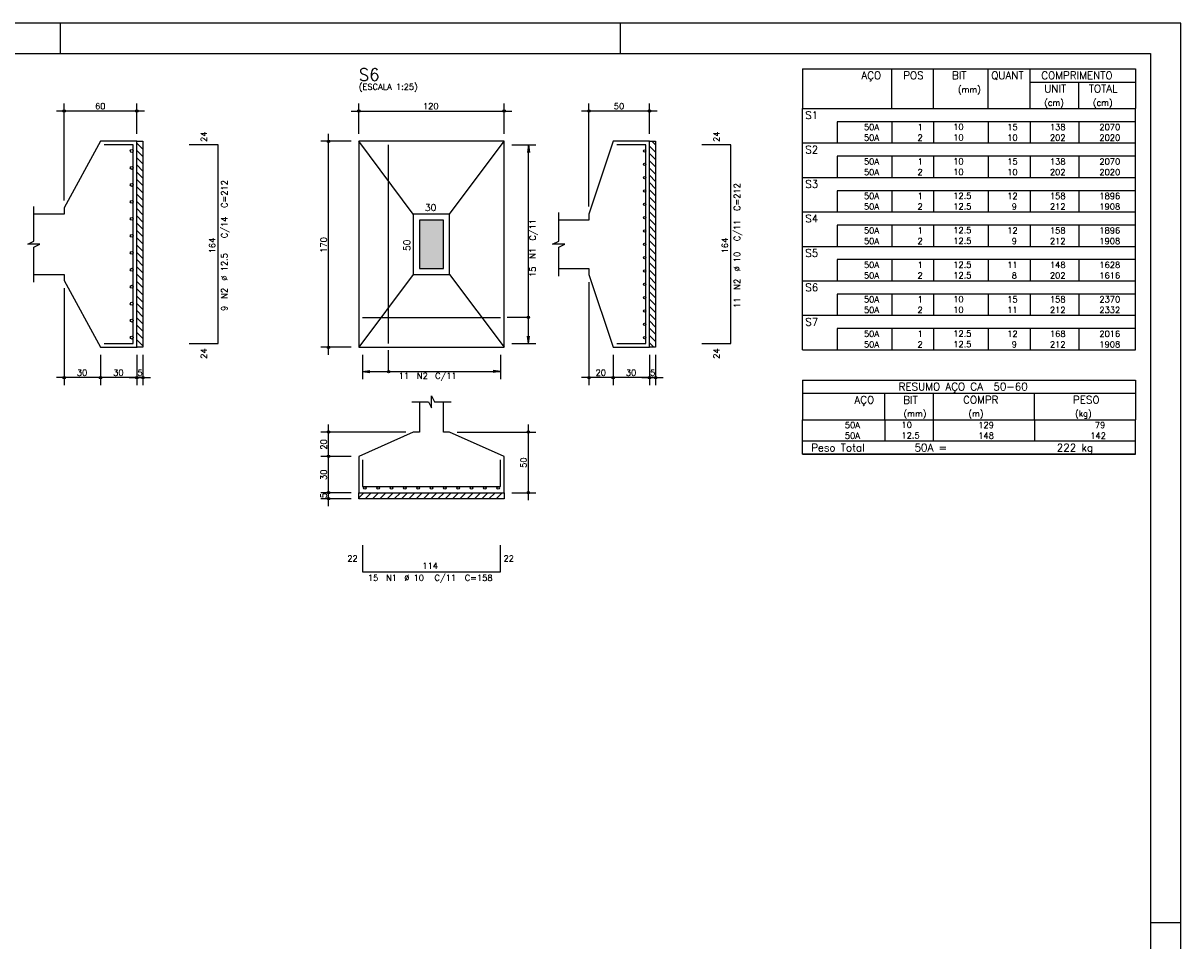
# Model space of a CAD drawing. Extents: x 0 to 84.1, y 0 to 59.4.
# Tile 6 of 6: x 45.9 to 84.1, y 29.1 to 59.4. Entities that reach past the tile are written whole.
import ezdxf

# ---------------------------------------------------------------- set-up
doc = ezdxf.new("R2010")
doc.units = 0
doc.header["$MEASUREMENT"] = 0
for name, color, linetype in [('1', 1, 'CONTINUOUS'), ('2', 2, 'CONTINUOUS'), ('3', 3, 'CONTINUOUS'), ('6', 6, 'CONTINUOUS'), ('7', 7, 'CONTINUOUS'), ('9', 9, 'CONTINUOUS')]:
    doc.layers.add(name, color=color, linetype=linetype)
doc.styles.get("Standard").update_dxf_attribs({"font": 'ROMANS.SHX'})

msp = doc.modelspace()

# ---------------------------------------------------------------- linework, layer by layer
at = {"layer": '1', "linetype": 'Continuous'}
for p, q in [((49.62187, 55.440056), (49.82187, 55.240056)), ((49.802342, 55.5), (49.82187, 55.480472)), ((66.631483, 55.5), (66.7528, 55.378683)), ((49.62187, 55.199639), (49.82187, 54.999639)), ((66.5528, 55.338267), (66.7528, 55.138267)), ((66.5528, 55.097851), (66.7528, 54.897851)), ((49.62187, 54.959223), (49.82187, 54.759223)), ((49.62187, 54.718807), (49.82187, 54.518807)), ((66.5528, 54.857434), (66.7528, 54.657434)), ((49.62187, 54.47839), (49.82187, 54.27839)), ((66.5528, 54.617018), (66.7528, 54.417018)), ((66.5528, 54.376602), (66.7528, 54.176602)), ((49.62187, 54.237974), (49.82187, 54.037974)), ((49.62187, 53.997558), (49.82187, 53.797558)), ((66.5528, 54.136185), (66.7528, 53.936185)), ((49.62187, 53.757141), (49.82187, 53.557141)), ((66.5528, 53.895769), (66.7528, 53.695769)), ((66.5528, 53.655353), (66.7528, 53.455353)), ((49.62187, 53.516725), (49.82187, 53.316725)), ((49.62187, 53.276309), (49.82187, 53.076309)), ((66.5528, 53.414936), (66.7528, 53.214936)), ((66.5528, 53.17452), (66.7528, 52.97452)), ((49.62187, 53.035892), (49.82187, 52.835892)), ((49.62187, 52.795476), (49.82187, 52.595476)), ((66.5528, 52.934104), (66.7528, 52.734104)), ((49.62187, 52.55506), (49.82187, 52.35506)), ((66.5528, 52.693688), (66.7528, 52.493688)), ((66.5528, 52.453271), (66.7528, 52.253271)), ((49.62187, 52.314644), (49.82187, 52.114644)), ((49.62187, 52.074227), (49.82187, 51.874227)), ((66.5528, 52.212855), (66.7528, 52.012855)), ((49.62187, 51.833811), (49.82187, 51.633811)), ((66.5528, 51.972439), (66.7528, 51.772439)), ((66.5528, 51.732022), (66.7528, 51.532022)), ((49.62187, 51.593395), (49.82187, 51.393395)), ((49.62187, 51.352978), (49.82187, 51.152978)), ((66.5528, 51.491606), (66.7528, 51.291606)), ((66.5528, 51.25119), (66.7528, 51.05119)), ((49.62187, 51.112562), (49.82187, 50.912562)), ((49.62187, 50.872146), (49.82187, 50.672146)), ((66.5528, 51.010773), (66.7528, 50.810773)), ((49.62187, 50.631729), (49.82187, 50.431729)), ((66.5528, 50.770357), (66.7528, 50.570357)), ((66.5528, 50.529941), (66.7528, 50.329941)), ((49.62187, 50.391313), (49.82187, 50.191313)), ((49.62187, 50.150897), (49.82187, 49.950897)), ((66.5528, 50.289525), (66.7528, 50.089525)), ((49.62187, 49.910481), (49.82187, 49.710481)), ((66.5528, 50.049108), (66.7528, 49.849108)), ((66.5528, 49.808692), (66.7528, 49.608692)), ((49.62187, 49.670064), (49.82187, 49.470064)), ((49.62187, 49.429648), (49.82187, 49.229648)), ((66.5528, 49.568276), (66.7528, 49.368276)), ((66.5528, 49.327859), (66.7528, 49.127859)), ((49.62187, 49.189232), (49.82187, 48.989232)), ((49.62187, 48.948815), (49.82187, 48.748815)), ((66.5528, 49.087443), (66.7528, 48.887443)), ((49.62187, 48.708399), (49.630269, 48.7)), ((66.5528, 48.847027), (66.699827, 48.7)), ((56.9528, 43.729903), (57.122897, 43.9)), ((57.163313, 43.7), (57.363313, 43.9)), ((57.403729, 43.7), (57.603729, 43.9)), ((57.644146, 43.7), (57.844146, 43.9)), ((57.884562, 43.7), (58.084562, 43.9)), ((58.124978, 43.7), (58.324978, 43.9)), ((58.365395, 43.7), (58.565395, 43.9)), ((58.605811, 43.7), (58.805811, 43.9)), ((58.846227, 43.7), (59.046227, 43.9)), ((59.086644, 43.7), (59.286644, 43.9)), ((59.32706, 43.7), (59.52706, 43.9)), ((59.567476, 43.7), (59.767476, 43.9)), ((59.807892, 43.7), (60.007892, 43.9)), ((60.048309, 43.7), (60.248309, 43.9)), ((60.288725, 43.7), (60.488725, 43.9)), ((60.529141, 43.7), (60.729141, 43.9)), ((60.769558, 43.7), (60.969558, 43.9)), ((61.009974, 43.7), (61.209974, 43.9)), ((61.25039, 43.7), (61.45039, 43.9)), ((61.490807, 43.7), (61.690807, 43.9)), ((61.731223, 43.7), (61.7528, 43.721577))]:
    msp.add_line(p, q, dxfattribs=at)
for points in [[(49.62187, 48.7), (49.62187, 55.5), (49.82187, 55.5), (49.82187, 48.7), (49.62187, 48.7)], [(66.5528, 48.7), (66.5528, 55.5), (66.7528, 55.5), (66.7528, 48.7), (66.5528, 48.7)], [(56.9528, 43.9), (61.7528, 43.9), (61.7528, 43.7), (56.9528, 43.7), (56.9528, 43.9)]]:
    msp.add_lwpolyline(points, dxfattribs=at)
at = {"layer": '2', "linetype": 'Continuous'}
for p, q in [((84.100006, 59.400002), (0, 59.400002)), ((47.100006, 58.400002), (47.100006, 59.400002)), ((65.600006, 58.400002), (65.600006, 59.400002)), ((84.100006, 0), (84.100006, 59.400002)), ((71.6, 57.895001), (71.6, 56.582501)), ((71.6, 57.895001), (82.6, 57.895001)), ((74.55, 56.582501), (74.55, 57.895001)), ((75.93, 56.582501), (75.93, 57.895001)), ((77.74, 56.582501), (77.74, 57.895001)), ((79.12, 56.582501), (79.12, 57.895001)), ((82.6, 57.895001), (82.6, 56.582501)), ((79.12, 57.457501), (82.6, 57.457501)), ((80.73, 56.582501), (80.73, 57.457501)), ((47.22187, 53.55), (47.22187, 56.75)), ((49.62187, 55.75), (49.62187, 56.75)), ((56.9528, 55.75), (56.9528, 56.75)), ((61.7528, 55.75), (61.7528, 56.75)), ((64.5528, 53.35), (64.5528, 56.75)), ((66.5528, 55.75), (66.5528, 56.75)), ((49.87187, 56.5), (46.97187, 56.5)), ((56.7028, 56.5), (62.0028, 56.5)), ((66.8028, 56.5), (64.3028, 56.5)), ((71.6, 56.582501), (82.6, 56.582501)), ((71.6, 56.145001), (71.6, 56.582501)), ((71.6, 56.582501), (82.6, 56.582501)), ((82.6, 56.145001), (82.6, 56.582501)), ((71.6, 55.795001), (71.6, 56.145001)), ((82.6, 56.145001), (72.75, 56.145001)), ((72.75, 56.145001), (72.75, 55.795001)), ((74.55, 56.145001), (74.55, 55.795001)), ((75.93, 56.145001), (75.93, 55.795001)), ((77.74, 56.145001), (77.74, 55.795001)), ((79.12, 56.145001), (79.12, 55.795001)), ((80.73, 56.145001), (80.73, 55.795001)), ((82.6, 55.795001), (82.6, 56.145001)), ((49.62187, 55.5), (49.62187, 55.5)), ((56.7028, 55.5), (55.7028, 55.5)), ((55.9528, 48.45), (55.9528, 55.75)), ((56.9528, 55.5), (56.9528, 55.5)), ((56.9528, 55.5), (56.9528, 55.5)), ((61.7528, 55.5), (61.7528, 55.5)), ((66.5528, 55.5), (66.5528, 55.5)), ((71.6, 55.445001), (71.6, 55.795001)), ((71.6, 55.007501), (71.6, 55.445001)), ((71.6, 55.445001), (82.6, 55.445001)), ((72.75, 55.795001), (72.75, 55.445001)), ((74.55, 55.795001), (74.55, 55.445001)), ((75.93, 55.795001), (75.93, 55.445001)), ((77.74, 55.795001), (77.74, 55.445001)), ((79.12, 55.795001), (79.12, 55.445001)), ((80.73, 55.795001), (80.73, 55.445001)), ((82.6, 55.445001), (82.6, 55.795001)), ((82.6, 55.007501), (82.6, 55.445001)), ((61.7528, 55.38), (61.7528, 55.38)), ((62.0028, 55.38), (62.8028, 55.38)), ((62.5528, 55.38), (62.520168, 55.132139)), ((62.5528, 48.82), (62.5528, 55.38)), ((62.5528, 55.38), (62.585432, 55.132139)), ((71.6, 54.657501), (71.6, 55.007501)), ((82.6, 55.007501), (72.75, 55.007501)), ((72.75, 55.007501), (72.75, 54.657501)), ((74.55, 55.007501), (74.55, 54.657501)), ((75.93, 55.007501), (75.93, 54.657501)), ((77.74, 55.007501), (77.74, 54.657501)), ((79.12, 55.007501), (79.12, 54.657501)), ((80.73, 55.007501), (80.73, 54.657501)), ((82.6, 54.657501), (82.6, 55.007501)), ((71.6, 54.307501), (71.6, 54.657501)), ((71.6, 53.870001), (71.6, 54.307501)), ((71.6, 54.307501), (82.6, 54.307501)), ((72.75, 54.657501), (72.75, 54.307501)), ((74.55, 54.657501), (74.55, 54.307501)), ((75.93, 54.657501), (75.93, 54.307501)), ((77.74, 54.657501), (77.74, 54.307501)), ((79.12, 54.657501), (79.12, 54.307501)), ((80.73, 54.657501), (80.73, 54.307501)), ((82.6, 54.307501), (82.6, 54.657501)), ((82.6, 53.870001), (82.6, 54.307501)), ((71.6, 53.520001), (71.6, 53.870001)), ((82.6, 53.870001), (72.75, 53.870001)), ((72.75, 53.870001), (72.75, 53.520001)), ((74.55, 53.870001), (74.55, 53.520001)), ((75.93, 53.870001), (75.93, 53.520001)), ((77.74, 53.870001), (77.74, 53.520001)), ((79.12, 53.870001), (79.12, 53.520001)), ((80.73, 53.870001), (80.73, 53.520001)), ((82.6, 53.520001), (82.6, 53.870001)), ((47.22187, 53.3), (47.22187, 53.3)), ((71.6, 53.170001), (71.6, 53.520001)), ((71.6, 52.732501), (71.6, 53.170001)), ((71.6, 53.170001), (82.6, 53.170001)), ((72.75, 53.520001), (72.75, 53.170001)), ((74.55, 53.520001), (74.55, 53.170001)), ((75.93, 53.520001), (75.93, 53.170001)), ((77.74, 53.520001), (77.74, 53.170001)), ((79.12, 53.520001), (79.12, 53.170001)), ((80.73, 53.520001), (80.73, 53.170001)), ((82.6, 53.170001), (82.6, 53.520001)), ((82.6, 52.732501), (82.6, 53.170001)), ((64.5528, 53.1), (64.5528, 53.1)), ((71.6, 52.382501), (71.6, 52.732501)), ((71.6, 52.032501), (71.6, 52.382501)), ((82.6, 52.732501), (72.75, 52.732501)), ((72.75, 52.732501), (72.75, 52.382501)), ((72.75, 52.382501), (72.75, 52.032501)), ((74.55, 52.732501), (74.55, 52.382501)), ((74.55, 52.382501), (74.55, 52.032501)), ((75.93, 52.732501), (75.93, 52.382501)), ((75.93, 52.382501), (75.93, 52.032501)), ((77.74, 52.732501), (77.74, 52.382501)), ((77.74, 52.382501), (77.74, 52.032501)), ((79.12, 52.732501), (79.12, 52.382501)), ((79.12, 52.382501), (79.12, 52.032501)), ((80.73, 52.732501), (80.73, 52.382501)), ((80.73, 52.382501), (80.73, 52.032501)), ((82.6, 52.382501), (82.6, 52.732501)), ((82.6, 52.032501), (82.6, 52.382501)), ((71.6, 51.595001), (71.6, 52.032501)), ((71.6, 52.032501), (82.6, 52.032501)), ((82.6, 51.595001), (82.6, 52.032501)), ((71.6, 51.245001), (71.6, 51.595001)), ((71.6, 50.895002), (71.6, 51.245001)), ((82.6, 51.595001), (72.75, 51.595001)), ((72.75, 51.595001), (72.75, 51.245001)), ((72.75, 51.245001), (72.75, 50.895002)), ((74.55, 51.595001), (74.55, 51.245001)), ((74.55, 51.245001), (74.55, 50.895002)), ((75.93, 51.595001), (75.93, 51.245001)), ((75.93, 51.245001), (75.93, 50.895002)), ((77.74, 51.595001), (77.74, 51.245001)), ((77.74, 51.245001), (77.74, 50.895002)), ((79.12, 51.595001), (79.12, 51.245001)), ((79.12, 51.245001), (79.12, 50.895002)), ((80.73, 51.595001), (80.73, 51.245001)), ((80.73, 51.245001), (80.73, 50.895002)), ((82.6, 51.245001), (82.6, 51.595001)), ((82.6, 50.895002), (82.6, 51.245001)), ((47.22187, 50.9), (47.22187, 50.9)), ((64.5528, 51.1), (64.5528, 51.1)), ((64.5528, 50.85), (64.5528, 47.45)), ((71.6, 50.457502), (71.6, 50.895002)), ((71.6, 50.895002), (82.6, 50.895002)), ((82.6, 50.457502), (82.6, 50.895002)), ((47.22187, 50.65), (47.22187, 47.45)), ((71.6, 50.107502), (71.6, 50.457502)), ((71.6, 49.757502), (71.6, 50.107502)), ((82.6, 50.457502), (72.75, 50.457502)), ((72.75, 50.457502), (72.75, 50.107502)), ((72.75, 50.107502), (72.75, 49.757502)), ((74.55, 50.457502), (74.55, 50.107502)), ((74.55, 50.107502), (74.55, 49.757502)), ((75.93, 50.457502), (75.93, 50.107502)), ((75.93, 50.107502), (75.93, 49.757502)), ((77.74, 50.457502), (77.74, 50.107502)), ((77.74, 50.107502), (77.74, 49.757502)), ((79.12, 50.457502), (79.12, 50.107502)), ((79.12, 50.107502), (79.12, 49.757502)), ((80.73, 50.457502), (80.73, 50.107502)), ((80.73, 50.107502), (80.73, 49.757502)), ((82.6, 50.107502), (82.6, 50.457502)), ((82.6, 49.757502), (82.6, 50.107502)), ((71.6, 49.320002), (71.6, 49.757502)), ((71.6, 49.757502), (82.6, 49.757502)), ((82.6, 49.320002), (82.6, 49.757502)), ((71.6, 48.970002), (71.6, 49.320002)), ((82.6, 49.320002), (72.75, 49.320002)), ((72.75, 49.320002), (72.75, 48.970002)), ((74.55, 49.320002), (74.55, 48.970002)), ((75.93, 49.320002), (75.93, 48.970002)), ((77.74, 49.320002), (77.74, 48.970002)), ((79.12, 49.320002), (79.12, 48.970002)), ((80.73, 49.320002), (80.73, 48.970002)), ((82.6, 48.970002), (82.6, 49.320002)), ((62.5528, 48.82), (62.520168, 49.067861)), ((62.5528, 48.82), (62.585432, 49.067861)), ((71.6, 48.620002), (71.6, 48.970002)), ((72.75, 48.970002), (72.75, 48.620002)), ((74.55, 48.970002), (74.55, 48.620002)), ((75.93, 48.970002), (75.93, 48.620002)), ((77.74, 48.970002), (77.74, 48.620002)), ((79.12, 48.970002), (79.12, 48.620002)), ((80.73, 48.970002), (80.73, 48.620002)), ((82.6, 48.620002), (82.6, 48.970002)), ((48.42187, 48.7), (48.42187, 48.7)), ((48.42187, 48.7), (48.42187, 48.7)), ((49.62187, 48.7), (49.62187, 48.7)), ((49.62187, 48.7), (49.62187, 48.7)), ((49.82187, 48.7), (49.82187, 48.7)), ((56.7028, 48.7), (55.7028, 48.7)), ((56.9528, 48.7), (56.9528, 48.7)), ((57.0728, 48.7), (57.0728, 48.7)), ((61.6328, 48.7), (61.6328, 48.7)), ((61.7528, 48.82), (61.7528, 48.82)), ((62.0028, 48.82), (62.8028, 48.82)), ((65.3528, 48.7), (65.3528, 48.7)), ((65.3528, 48.7), (65.3528, 48.7)), ((66.5528, 48.7), (66.5528, 48.7)), ((66.5528, 48.7), (66.5528, 48.7)), ((66.7528, 48.7), (66.7528, 48.7)), ((71.6, 48.620002), (82.6, 48.620002)), ((48.42187, 48.45), (48.42187, 47.45)), ((48.42187, 48.45), (48.42187, 47.45)), ((49.62187, 48.45), (49.62187, 47.45)), ((49.62187, 48.45), (49.62187, 47.45)), ((49.82187, 48.45), (49.82187, 47.45)), ((57.0728, 48.45), (57.0728, 47.65)), ((61.6328, 48.45), (61.6328, 47.65)), ((65.3528, 48.45), (65.3528, 47.45)), ((65.3528, 48.45), (65.3528, 47.45)), ((66.5528, 48.45), (66.5528, 47.45)), ((66.5528, 48.45), (66.5528, 47.45)), ((66.7528, 48.45), (66.7528, 47.45)), ((57.0728, 47.9), (57.320661, 47.932632)), ((57.0728, 47.9), (61.6328, 47.9)), ((57.0728, 47.9), (57.320661, 47.867368)), ((61.6328, 47.9), (61.384939, 47.932632)), ((61.6328, 47.9), (61.384939, 47.867368)), ((48.67187, 47.7), (46.97187, 47.7)), ((49.87187, 47.7), (48.17187, 47.7)), ((49.37187, 47.7), (50.07187, 47.7)), ((65.6028, 47.7), (64.3028, 47.7)), ((66.8028, 47.7), (65.1028, 47.7)), ((66.3028, 47.7), (67.0028, 47.7)), ((71.6, 47.620002), (71.6, 46.307502)), ((71.6, 47.620002), (82.6, 47.620002)), ((82.6, 47.620002), (82.6, 46.307502)), ((71.6, 47.182502), (82.6, 47.182502)), ((74.32, 46.307502), (74.32, 47.182502)), ((75.93, 46.307502), (75.93, 47.182502)), ((79.265, 46.307502), (79.265, 47.182502)), ((71.6, 46.307502), (82.6, 46.307502)), ((71.6, 45.957502), (71.6, 46.307502)), ((74.32, 46.307502), (74.32, 45.957502)), ((75.93, 45.957502), (75.93, 46.307502)), ((79.265, 46.307502), (79.265, 45.957502)), ((82.6, 45.957502), (82.6, 46.307502)), ((58.5028, 45.9), (55.7028, 45.9)), ((55.9528, 44.85), (55.9528, 46.15)), ((58.7528, 45.9), (58.7528, 45.9)), ((59.9528, 45.9), (59.9528, 45.9)), ((60.2028, 45.9), (62.8028, 45.9)), ((62.5528, 43.65), (62.5528, 46.15)), ((71.6, 45.607501), (71.6, 45.957502)), ((74.32, 45.957502), (74.32, 45.607502)), ((75.93, 45.607501), (75.93, 45.957502)), ((79.265, 45.957502), (79.265, 45.607501)), ((82.6, 45.607501), (82.6, 45.957502)), ((71.6, 45.607501), (82.6, 45.607501)), ((71.6, 45.170001), (71.6, 45.607501)), ((71.6, 45.607501), (82.6, 45.607501)), ((82.6, 45.170001), (82.6, 45.607501)), ((55.9528, 43.65), (55.9528, 45.35)), ((82.6, 45.170001), (71.6, 45.170001)), ((71.6, 45.170001), (82.6, 45.170001)), ((56.7028, 45.1), (55.7028, 45.1)), ((56.7028, 45.1), (55.7028, 45.1)), ((56.9528, 45.1), (56.9528, 45.1)), ((56.9528, 45.1), (56.9528, 45.1)), ((55.9528, 43.45), (55.9528, 44.15)), ((56.7028, 43.9), (55.7028, 43.9)), ((56.7028, 43.9), (55.7028, 43.9)), ((56.7028, 43.7), (55.7028, 43.7)), ((56.9528, 43.9), (56.9528, 43.9)), ((56.9528, 43.9), (56.9528, 43.9)), ((56.9528, 43.7), (56.9528, 43.7)), ((61.7528, 43.9), (61.7528, 43.9)), ((62.0028, 43.9), (62.8028, 43.9)), ((84.100006, 29.700001), (83.100006, 29.700001))]:
    msp.add_line(p, q, dxfattribs=at)
for points in [[(83.100006, 1), (2.5, 1), (2.5, 58.400002), (83.100006, 58.400002), (83.100006, 1)], [(46.22187, 51.1), (47.22187, 51.1), (47.22187, 50.9), (48.42187, 48.7), (49.62187, 48.7), (49.62187, 55.5), (48.42187, 55.5), (47.22187, 53.3), (47.22187, 53.1), (46.22187, 53.1)], [(56.9528, 48.7), (61.7528, 48.7), (61.7528, 55.5), (56.9528, 55.5), (56.9528, 48.7)], [(58.7528, 53.1), (56.9528, 55.5)], [(59.9528, 53.1), (61.7528, 55.5)], [(63.5528, 51.3), (64.5528, 51.3), (64.5528, 51.1), (65.3528, 48.7), (66.5528, 48.7), (66.5528, 55.5), (65.3528, 55.5), (64.5528, 53.1), (64.5528, 52.9), (63.5528, 52.9)], [(46.22187, 50.85), (46.22187, 52), (46.42187, 52.1), (46.02187, 52.1), (46.22187, 52.2), (46.22187, 53.35)], [(63.5528, 51.05), (63.5528, 52), (63.7528, 52.1), (63.3528, 52.1), (63.5528, 52.2), (63.5528, 53.15)], [(58.7528, 51.1), (59.9528, 51.1), (59.9528, 53.1), (58.7528, 53.1), (58.7528, 51.1)], [(58.9528, 51.3), (59.7528, 51.3), (59.7528, 52.9), (58.9528, 52.9), (58.9528, 51.3)], [(58.7528, 51.1), (56.9528, 48.7)], [(59.9528, 51.1), (61.7528, 48.7)], [(62.5528, 49.685), (61.8528, 49.685)], [(57.9378, 47.9), (57.9378, 48.6)], [(58.7028, 46.9), (59.2528, 46.9), (59.3528, 46.7), (59.3528, 47.1), (59.4528, 46.9), (60.0028, 46.9)], [(58.9528, 46.9), (58.9528, 45.9), (58.7528, 45.9), (56.9528, 45.1), (56.9528, 43.9), (61.7528, 43.9), (61.7528, 45.1), (59.9528, 45.9), (59.7528, 45.9), (59.7528, 46.9)]]:
    msp.add_lwpolyline(points, dxfattribs=at)
for centre, radius in [((47.22187, 56.5), 0.04), ((47.22187, 56.5), 0.02), ((49.62187, 56.5), 0.04), ((49.62187, 56.5), 0.02), ((56.9528, 56.5), 0.04), ((56.9528, 56.5), 0.02), ((61.7528, 56.5), 0.04), ((61.7528, 56.5), 0.02), ((64.5528, 56.5), 0.04), ((64.5528, 56.5), 0.02), ((66.5528, 56.5), 0.04), ((66.5528, 56.5), 0.02), ((55.9528, 55.5), 0.04), ((55.9528, 55.5), 0.02), ((62.5528, 49.685), 0.04), ((55.9528, 48.7), 0.04), ((55.9528, 48.7), 0.02), ((57.9378, 47.9), 0.04), ((47.22187, 47.7), 0.04), ((47.22187, 47.7), 0.02), ((48.42187, 47.7), 0.04), ((48.42187, 47.7), 0.04), ((48.42187, 47.7), 0.02), ((48.42187, 47.7), 0.02), ((49.62187, 47.7), 0.04), ((49.62187, 47.7), 0.04), ((49.62187, 47.7), 0.02), ((49.62187, 47.7), 0.02), ((49.82187, 47.7), 0.04), ((49.82187, 47.7), 0.02), ((64.5528, 47.7), 0.04), ((64.5528, 47.7), 0.02), ((65.3528, 47.7), 0.04), ((65.3528, 47.7), 0.04), ((65.3528, 47.7), 0.02), ((65.3528, 47.7), 0.02), ((66.5528, 47.7), 0.04), ((66.5528, 47.7), 0.04), ((66.5528, 47.7), 0.02), ((66.5528, 47.7), 0.02), ((66.7528, 47.7), 0.04), ((66.7528, 47.7), 0.02), ((55.9528, 45.9), 0.04), ((55.9528, 45.9), 0.02), ((62.5528, 45.9), 0.04), ((62.5528, 45.9), 0.02), ((55.9528, 45.1), 0.04), ((55.9528, 45.1), 0.04), ((55.9528, 45.1), 0.02), ((55.9528, 45.1), 0.02), ((55.9528, 43.9), 0.04), ((55.9528, 43.9), 0.04), ((55.9528, 43.7), 0.04), ((55.9528, 43.9), 0.02), ((55.9528, 43.9), 0.02), ((55.9528, 43.7), 0.02), ((62.5528, 43.9), 0.04), ((62.5528, 43.9), 0.02)]:
    msp.add_circle(centre, radius, dxfattribs=at)
at = {"layer": '3', "linetype": 'Continuous'}
for centre, radius in [((49.454485, 55.18), 0.047385), ((66.39149, 55.18), 0.04131), ((66.39149, 54.74), 0.04131), ((49.454485, 54.62), 0.047385), ((66.39149, 54.3), 0.04131), ((49.454485, 54.06), 0.047385), ((49.454485, 53.5), 0.047385), ((66.39149, 53.86), 0.04131), ((66.39149, 53.42), 0.04131), ((49.454485, 52.94), 0.047385), ((66.39149, 52.98), 0.04131), ((49.454485, 52.38), 0.047385), ((66.39149, 52.54), 0.04131), ((66.39149, 52.1), 0.04131), ((49.454485, 51.82), 0.047385), ((66.39149, 51.66), 0.04131), ((49.454485, 51.26), 0.047385), ((66.39149, 51.22), 0.04131), ((49.454485, 50.7), 0.047385), ((66.39149, 50.78), 0.04131), ((49.454485, 50.14), 0.047385), ((66.39149, 50.34), 0.04131), ((66.39149, 49.9), 0.04131), ((49.454485, 49.58), 0.047385), ((66.39149, 49.46), 0.04131), ((49.454485, 49.02), 0.047385), ((66.39149, 49.02), 0.04131), ((57.1528, 44.05869), 0.04131), ((57.5928, 44.05869), 0.04131), ((58.0328, 44.05869), 0.04131), ((58.4728, 44.05869), 0.04131), ((58.9128, 44.05869), 0.04131), ((59.3528, 44.05869), 0.04131), ((59.7928, 44.05869), 0.04131), ((60.2328, 44.05869), 0.04131), ((60.6728, 44.05869), 0.04131), ((61.1128, 44.05869), 0.04131), ((61.5528, 44.05869), 0.04131)]:
    msp.add_circle(centre, radius, dxfattribs=at)
at = {"layer": '6', "linetype": 'Continuous'}
for p, q in [((49.50187, 55.38), (48.54187, 55.38)), ((49.50187, 48.82), (49.50187, 55.38)), ((52.31187, 55.38), (51.35187, 55.38)), ((52.31187, 48.82), (52.31187, 55.38)), ((57.9378, 48.82), (57.9378, 55.38)), ((66.4328, 55.38), (65.4728, 55.38)), ((66.4328, 48.82), (66.4328, 55.38)), ((69.2428, 55.38), (68.2828, 55.38)), ((69.2428, 48.82), (69.2428, 55.38)), ((57.0728, 49.685), (61.6328, 49.685)), ((48.54187, 48.82), (49.50187, 48.82)), ((51.35187, 48.82), (52.31187, 48.82)), ((65.4728, 48.82), (66.4328, 48.82)), ((68.2828, 48.82), (69.2428, 48.82)), ((57.0728, 44.98), (57.0728, 44.1)), ((61.6328, 44.1), (61.6328, 44.98)), ((57.0728, 44.1), (61.6328, 44.1)), ((57.0728, 42.17), (57.0728, 41.29)), ((61.6328, 41.29), (61.6328, 42.17)), ((57.0728, 41.29), (61.6328, 41.29))]:
    msp.add_line(p, q, dxfattribs=at)
at = {"layer": '9', "linetype": 'Continuous'}
for points in [[(58.9528, 51.3), (59.7528, 51.3), (59.7528, 52.9)], [(58.9528, 51.3), (59.7528, 52.9), (58.9528, 52.9)], [(58.9528, 51.3), (58.9528, 52.9), (58.9528, 51.3)]]:
    msp.add_solid(points, dxfattribs=at)

# ---------------------------------------------------------------- texts
at = {"layer": '2', "linetype": 'Continuous'}
for s, height, p in [('AÇO', 0.25, (73.54958, 57.551251)), ('POS', 0.25, (74.93, 57.551251)), ('BIT', 0.25, (76.54, 57.551251)), ('QUANT', 0.25, (77.836489, 57.551251)), ('COMPRIMENTO', 0.25, (79.489469, 57.551251)), ('(ESCALA 1:25)', 0.2, (56.9528, 57.2)), ('UNIT', 0.25, (79.586854, 57.113751)), ('TOTAL', 0.25, (81.059307, 57.113751)), ('(mm)', 0.2, (76.74, 57.113751)), ('60', 0.2, (48.24187, 56.56)), ('120', 0.2, (59.0728, 56.56)), ('50', 0.2, (65.3728, 56.56)), ('(cm)', 0.2, (79.586854, 56.676251)), ('(cm)', 0.2, (81.196854, 56.676251)), ('S1', 0.25, (71.695798, 56.238751)), ('     50A', 0.2, (72.889661, 55.87)), ('  1', 0.2, (75.13, 55.87)), ('   10  ', 0.2, (76.136543, 55.876044)), ('   15', 0.2, (77.92, 55.87)), ('   138', 0.2, (79.33, 55.87)), ('   2070', 0.2, (80.963622, 55.87)), ('     50A', 0.2, (72.889661, 55.520001)), ('  2', 0.2, (75.13, 55.520001)), ('   10  ', 0.2, (76.136543, 55.526044)), ('   10', 0.2, (77.92, 55.520001)), ('   202', 0.2, (79.33, 55.520001)), ('   2020', 0.2, (80.963622, 55.520001)), ('S2', 0.25, (71.695798, 55.101251)), ('     50A', 0.2, (72.889661, 54.732501)), ('  1', 0.2, (75.13, 54.732501)), ('   10  ', 0.2, (76.136543, 54.738545)), ('   15', 0.2, (77.92, 54.732501)), ('   138', 0.2, (79.33, 54.732501)), ('   2070', 0.2, (80.963622, 54.732501)), ('     50A', 0.2, (72.889661, 54.382501)), ('  2', 0.2, (75.13, 54.382501)), ('   10  ', 0.2, (76.136543, 54.388545)), ('   10', 0.2, (77.92, 54.382501)), ('   202', 0.2, (79.33, 54.382501)), ('   2020', 0.2, (80.963622, 54.382501)), ('S3', 0.25, (71.695798, 53.963751)), ('     50A', 0.2, (72.889661, 53.595001)), ('  1', 0.2, (75.13, 53.595001)), ('   12.5', 0.2, (76.136543, 53.601045)), ('   12', 0.2, (77.92, 53.595001)), ('   158', 0.2, (79.33, 53.595001)), ('   1896', 0.2, (80.963622, 53.595001)), ('30', 0.22, (59.1328, 53.2)), ('     50A', 0.2, (72.889661, 53.245001)), ('  2', 0.2, (75.13, 53.245001)), ('   12.5', 0.2, (76.136543, 53.251045)), ('    9', 0.2, (77.92, 53.245001)), ('   212', 0.2, (79.33, 53.245001)), ('   1908', 0.2, (80.963622, 53.245001)), ('S4', 0.25, (71.695798, 52.826251)), ('     50A', 0.2, (72.889661, 52.457501)), ('  1', 0.2, (75.13, 52.457501)), ('   12.5', 0.2, (76.136543, 52.463545)), ('   12', 0.2, (77.92, 52.457501)), ('   158', 0.2, (79.33, 52.457501)), ('   1896', 0.2, (80.963622, 52.457501)), ('     50A', 0.2, (72.889661, 52.107501)), ('  2', 0.2, (75.13, 52.107501)), ('   12.5', 0.2, (76.136543, 52.113545)), ('    9', 0.2, (77.92, 52.107501)), ('   212', 0.2, (79.33, 52.107501)), ('   1908', 0.2, (80.963622, 52.107501)), ('S5', 0.25, (71.695798, 51.688751)), ('     50A', 0.2, (72.889661, 51.320001)), ('  1', 0.2, (75.13, 51.320001)), ('   12.5', 0.2, (76.136543, 51.326045)), ('   11', 0.2, (77.92, 51.320001)), ('   148', 0.2, (79.33, 51.320001)), ('   1628', 0.2, (80.963622, 51.320001)), ('     50A', 0.2, (72.889661, 50.970001)), ('  2', 0.2, (75.13, 50.970001)), ('   12.5', 0.2, (76.136543, 50.976045)), ('    8', 0.2, (77.92, 50.970001)), ('   202', 0.2, (79.33, 50.970001)), ('   1616', 0.2, (80.963622, 50.970001)), ('S6', 0.25, (71.695798, 50.551252)), ('     50A', 0.2, (72.889661, 50.182501)), ('  1', 0.2, (75.13, 50.182501)), ('   10  ', 0.2, (76.136543, 50.188545)), ('   15', 0.2, (77.92, 50.182501)), ('   158', 0.2, (79.33, 50.182501)), ('   2370', 0.2, (80.963622, 50.182501)), ('     50A', 0.2, (72.889661, 49.832502)), ('  2', 0.2, (75.13, 49.832502)), ('   10  ', 0.2, (76.136543, 49.838545)), ('   11', 0.2, (77.92, 49.832502)), ('   212', 0.2, (79.33, 49.832502)), ('   2332', 0.2, (80.963622, 49.832502)), ('S7', 0.25, (71.695798, 49.413752)), ('     50A', 0.2, (72.889661, 49.045002)), ('  1', 0.2, (75.13, 49.045002)), ('   12.5', 0.2, (76.136543, 49.051046)), ('   12', 0.2, (77.92, 49.045002)), ('   168', 0.2, (79.33, 49.045002)), ('   2016', 0.2, (80.963622, 49.045002)), ('     50A', 0.2, (72.889661, 48.695002)), ('  2', 0.2, (75.13, 48.695002)), ('   12.5', 0.2, (76.136543, 48.701046)), ('    9', 0.2, (77.92, 48.695002)), ('   212', 0.2, (79.33, 48.695002)), ('   1908', 0.2, (80.963622, 48.695002)), ('30', 0.2, (47.64187, 47.76)), ('30', 0.2, (48.84187, 47.76)), ('5', 0.2, (49.64187, 47.76)), ('11', 0.2, (58.2728, 47.66)), ('N2', 0.2, (58.8728, 47.66)), ('C/11', 0.2, (59.4728, 47.66)), ('20', 0.2, (64.7728, 47.76)), ('30', 0.2, (65.7728, 47.76)), ('5', 0.2, (66.5728, 47.76)), ('RESUMO AÇO CA  50-60', 0.25, (74.780497, 47.276252)), ('AÇO', 0.25, (73.31958, 46.838752)), ('BIT', 0.25, (74.93, 46.838752)), ('COMPR', 0.25, (76.908841, 46.842353)), ('PESO', 0.25, (80.53784, 46.842353)), ('(mm)', 0.2, (74.943861, 46.411252)), ('(m)', 0.2, (77.086146, 46.411252)), ('(kg)', 0.2, (80.606442, 46.411252)), ('     50A', 0.2, (72.259661, 46.032502)), ('     50A', 0.2, (72.259661, 45.682501)), ('   10  ', 0.2, (74.426542, 46.038546)), ('   12.5', 0.2, (74.426542, 45.688545)), ('     129', 0.2, (76.667658, 46.032502)), ('     148', 0.2, (76.667658, 45.682502)), ('    142', 0.2, (80.515265, 45.682502)), ('     79', 0.2, (80.515265, 46.032502)), ('Peso Total        50A =', 0.25, (71.892829, 45.263751)), ('    222 kg', 0.25, (79.257004, 45.263751)), ('22', 0.2, (56.5728, 41.63)), ('22', 0.2, (61.7328, 41.63)), ('114', 0.2, (59.0528, 41.39)), ('15', 0.2, (57.2528, 40.99)), ('N1', 0.2, (57.8528, 40.99)), ('%%c 10', 0.2, (58.4528, 40.99)), ('C/11', 0.2, (59.4528, 40.99)), ('C=158', 0.2, (60.4528, 40.99))]:
    msp.add_text(s, height=height, dxfattribs=at).set_placement(p)
for s, height, p in [('24', 0.2, (51.93187, 55.48)), ('24', 0.2, (68.8628, 55.48)), ('C=212', 0.2, (52.61187, 53.3)), ('C=212', 0.2, (69.5428, 53.2)), ('C/14', 0.2, (52.61187, 52.3)), ('C/11', 0.2, (62.7928, 52.22)), ('C/11', 0.2, (69.5428, 52.2)), ('164', 0.2, (52.21187, 51.8)), ('170', 0.2, (55.8928, 51.82)), ('50', 0.22, (58.6528, 51.88)), ('164', 0.2, (69.1428, 51.8)), ('%%c 12.5', 0.2, (52.61187, 50.9)), ('N1', 0.2, (62.7928, 51.62)), ('%%c 10', 0.2, (69.5428, 51.2)), ('15', 0.2, (62.7928, 51.02)), ('N2', 0.2, (69.5428, 50.6)), ('N2', 0.2, (52.61187, 50.3)), ('11', 0.2, (69.5428, 50)), ('9', 0.2, (52.61187, 49.9)), ('24', 0.2, (51.93187, 48.32)), ('24', 0.2, (68.8628, 48.32)), ('20', 0.2, (55.8928, 45.32)), ('50', 0.2, (62.4928, 44.72)), ('30', 0.2, (55.8928, 44.32)), ('5', 0.2, (55.8928, 43.72))]:
    msp.add_text(s, height=height, rotation=90, dxfattribs=at).set_placement(p)
at = {"layer": '7', "linetype": 'Continuous'}
msp.add_text('S6', height=0.4, dxfattribs=at).set_placement((56.9528, 57.5))

doc.saveas('drawing.dxf')
